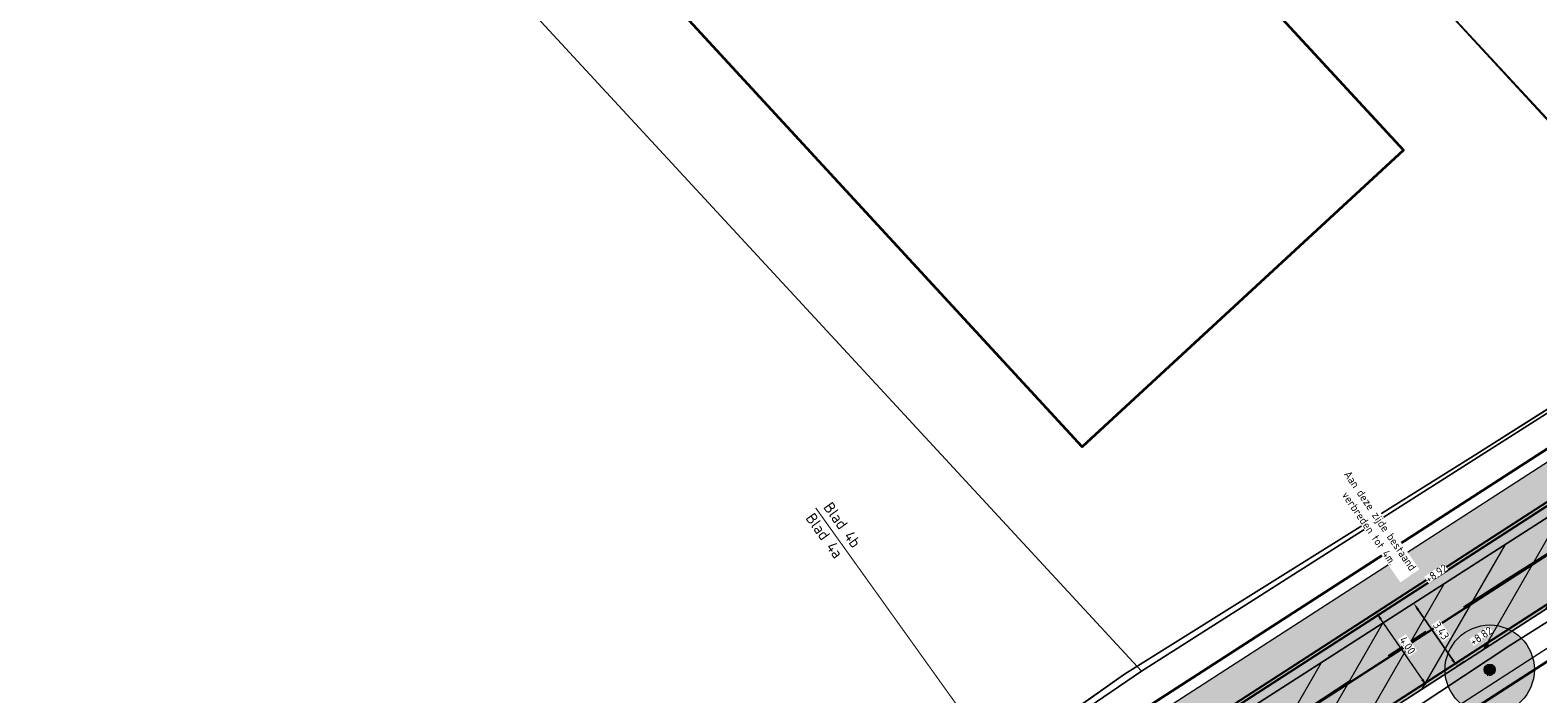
# Model space of a CAD drawing. Header units: metres. Extents: x 163543 to 168130, y 402678 to 405437.
# Tile 45 of 256: x 164223 to 164291, y 403339 to 403369. Entities that reach past the tile are written whole.
import ezdxf

# ---------------------------------------------------------------- set-up
doc = ezdxf.new("R2010")
doc.units = ezdxf.units.M
for name, pattern in [('X-CA190022.004-UO-ALM_Assen$0$AM-AS', [16, 10, -2, 2, -2]), ('X-CA190022.004-UO-DWM_Snelfietsroute$0$1-2', [3, 0, -2, 1]), ('X-CA190022.004-UO-TXT_Tekst 1op200$0$AL-TEKENBLADGRENS', [11.5, 2.5, -1.5, 1, -1.5, 1, -1.5, 2.5])]:
    doc.linetypes.add(name, pattern=pattern)
doc.layers.get('0').update_dxf_attribs({"lineweight": 25})
for name, color, linetype, lineweight in [('X-CA190022.004-UO-ALM_Assen$0$N-WE-AM-AS_WEG-G', 10, 'X-CA190022.004-UO-ALM_Assen$0$AM-AS', 25), ('X-CA190022.004-UO-ARC_Arcering$0$N-WE-VH-VERHARDINGS_DEKLAAGVERVANGING-A', 250, 'Continuous', 20), ('X-CA190022.004-UO-BGT_Ondergrond$0$GE_201_SHDHek_Lijn_GEM', 253, 'X-CA190022.004-UO-BGT_Ondergrond$0$Hekwerk', 9), ('X-CA190022.004-UO-BGT_Ondergrond$0$GE_251_SPRTrein_as_Lijn_GEM', 253, 'Continuous', 9), ('X-CA190022.004-UO-BGT_Ondergrond$0$GE_316_WGDFietspad_Vlak_GEM', 253, 'Continuous', 9), ('X-CA190022.004-UO-BGT_Ondergrond$0$GE_367_OWGBerm_groenvoorziening_grasenk_GEM', 253, 'Continuous', 9), ('X-CA190022.004-UO-BGT_Ondergrond$0$GE_401_OTDErf_Vlak_GEM', 253, 'Continuous', 9), ('X-CA190022.004-UO-BGT_Ondergrond$0$GE_601_PNDgrondvlakpand_Vlak_MV_GEM', 34, 'Continuous', 35), ('X-CA190022.004-UO-DWM_Snelfietsroute$0$B-WE-VH-KANTVERHARDING-G', 214, 'Continuous', 18), ('X-CA190022.004-UO-DWM_Snelfietsroute$0$N-WE-GW-BERM-G', 90, 'Continuous', 18), ('X-CA190022.004-UO-DWM_Snelfietsroute$0$N-WE-VH-KANTVERHARDING-G', 210, 'Continuous', 25), ('X-CA190022.004-UO-DWM_Snelfietsroute$0$N-WE-VW-MARKERING_LANGS_STREEP_12-G', 7, 'X-CA190022.004-UO-DWM_Snelfietsroute$0$1-2', 35), ('X-CA190022.004-UO-DWM_Snelfietsroute$0$N-WE-VW-MARKERING_LANGS_STREEP_DOORGETROKKEN_010-G', 7, 'Continuous', 0), ('X-CA190022.004-UO-GZM_Werkgrens_v0.2$0$N-WE-KG-GRENS_SYSTEEMGRENS-G', 7, 'X-CA190022.004-UO-GZM_Werkgrens_v0.2$0$KG-OG', 35), ('X-CA190022.004-UO-KAD_Percelen$0$B-WE-KG-GRENS_PERCEEL-GV', 150, 'Continuous', 9), ('X-CA190022.004-UO-TXT_Hoogtes$0$X-XX-AL-T25', 7, 'Continuous', 25), ('X-CA190022.004-UO-TXT_Tekst 1op200$0$BLADEN', 7, 'Continuous', 25), ('X-CA190022.004-UO-TXT_Tekst 1op200$0$X-XX-AL-AANKLEDING-M', 7, 'Continuous', 18), ('X-CA190022.004-UO-TXT_Tekst 1op200$0$X-XX-AL-TEKENBLADGRENS-G', 7, 'X-CA190022.004-UO-TXT_Tekst 1op200$0$AL-TEKENBLADGRENS', 35)]:
    doc.layers.add(name, color=color, linetype=linetype, lineweight=lineweight)
doc.layers.add('X-CA190022.004-UO-ARC_Arcering$0$N-GV-GR-GRAS-A-200 GRASMENGSEL 01 KRUIDENMENGSEL', color=44, linetype='Continuous', lineweight=18, transparency=0.5)
doc.layers.add('X-CA190022.004-UO-ARC_Arcering$0$N-WE-VH-VERHARDING_ASFALT_ROOD-A', color=232, linetype='Continuous', lineweight=0, transparency=0.5)
for name, color, linetype in [('X-CA190022.004-UO-DWM_Beplanting$0$B-WE-GR-BOOM-S AFKOMSTIG UIT BOMENBESTAND GEMEENTE', 252, 'Continuous'), ('X-CA190022.004-UO-DWM_Beplanting$0$N-GV-GR-GRAS-A-200', 7, 'Continuous'), ('X-CA190022.004-UO-TXT_Hoogtes$0$C3D-SURFACE_TINSURFACE_LABELING-BESTAAND', 252, 'Continuous')]:
    doc.layers.add(name, color=color, linetype=linetype)
doc.layers.add('X-CA190022.004-UO-TXT_Hoogtes$0$C3D-ASSEMBLY_MARKER', color=7, linetype='Continuous', lineweight=35, plot=False)
doc.styles.add('NLCS-ISO', font='NLCS-ISO.ttf')
doc.styles.add('X-CA190022.004-UO-TXT_Tekst 1op200$0$NLCS-ISO-M200-T18', font='NLCS-ISO.ttf', dxfattribs={"height": 0.36})
doc.styles.add('X-CA190022.004-UO-TXT_Tekst 1op200$0$NLCS-ISO-M200-T25', font='NLCS-ISO.ttf', dxfattribs={"height": 0.5})
doc.linetypes.add('X-CA190022.004-UO-BGT_Ondergrond$0$Hekwerk', pattern='A,5,-1.5,[2,dgnlstyle-Veghel.shx,S=0.007937,R=0,X=0,Y=0],-1.5', length=8)
doc.linetypes.add('X-CA190022.004-UO-GZM_Werkgrens_v0.2$0$KG-OG', pattern='A,5.5,-1.5,[2,NLCS.SHX,S=0.5,R=0,X=0,Y=0],-1.5', length=8.5)
doc.dimstyles.new('X-CA190022.004-UO-TXT_Tekst 1op200$0$NLCS-M200-T18-PIJL_L2_H1', dxfattribs={"dimscale": 0.2, "dimtxt": 2.5, "dimasz": 1.8, "dimexe": 2, "dimexo": 2, "dimgap": 0.7, "dimtad": 1, "dimzin": 0, "dimdsep": 46, "dimtxsty": 'X-CA190022.004-UO-TXT_Tekst 1op200$0$NLCS-ISO-M200-T18', "dimcen": 0, "dimdle": 2, "dimclrd": 256, "dimclre": 256, "dimclrt": 10, "dimadec": 1, "dimazin": 0, "dimtfac": 1, "dimtdec": 3, "dimtofl": 0, "dimtmove": 0, "dimatfit": 3, "dimfxl": 2, "dimfxlon": 1, "dimtfillclr": 256, "dimtolj": 1, "dimtzin": 0, "dimlwd": -1, "dimlwe": -1, "dimarcsym": 0})

# ---------------------------------------------------------------- blocks, each defined once
blk = doc.blocks.new('X-CA190022.004-UO-DWM_Beplanting$0$SGR-BOOM_01-SO')
at = {"linetype": 'ByBlock', "lineweight": 18}
h = blk.add_hatch(color=0, dxfattribs=at)
h.dxf.hatch_style = 1
edge = h.paths.add_edge_path()
edge.add_arc((0, 0), 0.25, 0, 360)
at = {"color": 0, "linetype": 'ByBlock', "lineweight": 18}
for radius in [2, 0.25]:
    blk.add_circle((0, 0), radius, dxfattribs=at)
blk = doc.blocks.new('X-CA190022.004-UO-DWM_Beplanting$0$IMGEOBoom')
at = {"transparency": 33554457}
h = blk.add_hatch(color=256, dxfattribs=at)
h.dxf.hatch_style = 1
edge = h.paths.add_edge_path()
edge.add_arc((0, 0), 100, 0, 360)
edge = h.paths.add_edge_path(flags=17)
edge.add_arc((0, 0), 12.5, 0, 360)
h = blk.add_hatch()
h.set_pattern_fill('ANGLE', color=256)
h.set_pattern_definition([(0, (0, 0), (0, 6.985), [5.08, -1.905]), (90, (0, 0), (-6.985, 4e-16), [5.08, -1.905])])
edge = h.paths.add_edge_path(flags=17)
edge.add_arc((0, 0), 12.5, 0, 360)
at = {"layer": 'X-CA190022.004-UO-DWM_Beplanting$0$N-GV-GR-GRAS-A-200'}
h = blk.add_hatch(color=256, dxfattribs=at)
h.dxf.hatch_style = 1
edge = h.paths.add_edge_path(flags=17)
edge.add_arc((0, 0), 12.5, 0, 360)
at = {"xscale": 50, "yscale": 50, "zscale": 50}
blk.add_blockref('X-CA190022.004-UO-DWM_Beplanting$0$SGR-BOOM_01-SO', (0, 0), dxfattribs=at)
blk = doc.blocks.new('*U162')
at = {"layer": 'X-CA190022.004-UO-TXT_Hoogtes$0$C3D-ASSEMBLY_MARKER', "color": 7, "linetype": 'Continuous', "lineweight": 40}
for p, q in [((164288.513, 403341.207, 8.819), (164288.713, 403341.207, 8.819)), ((164288.613, 403341.107, 8.819), (164288.613, 403341.307, 8.819))]:
    blk.add_line(p, q, dxfattribs=at)
at = {"layer": 'X-CA190022.004-UO-TXT_Hoogtes$0$X-XX-AL-T25', "color": 7, "linetype": 'Continuous', "lineweight": 25, "insert": (164288.382, 403341.616, 8.819), "char_height": 0.36, "width": 1.05444, "attachment_point": 5, "rotation": 34.07614, "style": 'NLCS-ISO', "bg_fill": 3, "box_fill_scale": 1, "bg_fill_color": 256, "bg_fill_true_color": 13158600, "bg_fill_transparency": 0}
blk.add_mtext('{\\fNLCS-ISO|b0|i0|c0|p10;+8.82}', dxfattribs=at)
blk = doc.blocks.new('*U163')
at = {"layer": 'X-CA190022.004-UO-TXT_Hoogtes$0$C3D-ASSEMBLY_MARKER', "color": 7, "linetype": 'Continuous', "lineweight": 40}
for p, q in [((164286.271, 403344.413, 8.917), (164286.471, 403344.413, 8.917)), ((164286.371, 403344.313, 8.917), (164286.371, 403344.513, 8.917))]:
    blk.add_line(p, q, dxfattribs=at)
at = {"layer": 'X-CA190022.004-UO-TXT_Hoogtes$0$X-XX-AL-T25', "color": 7, "linetype": 'Continuous', "lineweight": 25, "insert": (164286.371, 403344.413, 8.917), "char_height": 0.36, "width": 1.05444, "attachment_point": 5, "rotation": 34.0758, "style": 'NLCS-ISO', "bg_fill": 3, "box_fill_scale": 1, "bg_fill_color": 256, "bg_fill_true_color": 13158600, "bg_fill_transparency": 0}
blk.add_mtext('{\\fNLCS-ISO|b0|i0|c0|p10;+8.92}', dxfattribs=at)
blk = doc.blocks.new('*D1168')
at = {"layer": 'X-CA190022.004-UO-TXT_Tekst 1op200$0$X-XX-AL-AANKLEDING-M', "transparency": 16777216}
for p, q in [((164285.356, 403343.087), (164285.686, 403343.314)), ((164285.56, 403342.791), (164287.093, 403340.558)), ((164287.297, 403340.261), (164287.626, 403340.487))]:
    blk.add_line(p, q, dxfattribs=at)
for points in [[(164285.609, 403342.825), (164285.51, 403342.757), (164285.356, 403343.087)], [(164287.142, 403340.592), (164287.043, 403340.524), (164287.297, 403340.261)]]:
    blk.add_solid(points, dxfattribs=at)
at = {"layer": 'X-CA190022.004-UO-TXT_Tekst 1op200$0$X-XX-AL-AANKLEDING-M', "transparency": 16777216, "insert": (164283.608, 403346.61), "char_height": 0.36, "attachment_point": 5, "rotation": 304.47445, "style": 'X-CA190022.004-UO-TXT_Tekst 1op200$0$NLCS-ISO-M200-T18', "bg_fill": 3, "box_fill_scale": 1.1, "bg_fill_color": 256, "bg_fill_true_color": 13158600, "bg_fill_transparency": 0}
blk.add_mtext('\\A1;Aan deze zijde bestaand \\Pverbreden tot 4m.', dxfattribs=at)
blk = doc.blocks.new('*D1169')
at = {"layer": 'X-CA190022.004-UO-TXT_Tekst 1op200$0$X-XX-AL-AANKLEDING-M', "transparency": 16777216}
for p, q in [((164283.684, 403342.668), (164283.355, 403342.442)), ((164285.746, 403339.666), (164283.888, 403342.371)), ((164285.95, 403339.37), (164285.62, 403339.143))]:
    blk.add_line(p, q, dxfattribs=at)
for points in [[(164283.938, 403342.405), (164283.839, 403342.337), (164283.684, 403342.668)], [(164285.796, 403339.7), (164285.697, 403339.633), (164285.95, 403339.37)]]:
    blk.add_solid(points, dxfattribs=at)
at = {"layer": 'X-CA190022.004-UO-TXT_Tekst 1op200$0$X-XX-AL-AANKLEDING-M', "transparency": 16777216, "insert": (164285.081, 403341.2), "char_height": 0.36, "attachment_point": 5, "rotation": 304.48786, "style": 'X-CA190022.004-UO-TXT_Tekst 1op200$0$NLCS-ISO-M200-T18', "bg_fill": 3, "box_fill_scale": 1.1, "bg_fill_color": 256, "bg_fill_true_color": 13158600, "bg_fill_transparency": 0}
blk.add_mtext('\\A1;4.00', dxfattribs=at)
blk = doc.blocks.new('*D1194')
at = {"layer": 'X-CA190022.004-UO-TXT_Tekst 1op200$0$X-XX-AL-AANKLEDING-M', "transparency": 16777216}
for p, q in [((164285.356, 403343.087), (164285.686, 403343.314)), ((164287.093, 403340.558), (164285.56, 403342.791)), ((164287.297, 403340.261), (164287.626, 403340.487))]:
    blk.add_line(p, q, dxfattribs=at)
for points in [[(164285.609, 403342.825), (164285.51, 403342.757), (164285.356, 403343.087)], [(164287.142, 403340.592), (164287.043, 403340.524), (164287.297, 403340.261)]]:
    blk.add_solid(points, dxfattribs=at)
at = {"layer": 'X-CA190022.004-UO-TXT_Tekst 1op200$0$X-XX-AL-AANKLEDING-M', "transparency": 16777216, "insert": (164286.59, 403341.855), "char_height": 0.36, "attachment_point": 5, "rotation": 304.47445, "style": 'X-CA190022.004-UO-TXT_Tekst 1op200$0$NLCS-ISO-M200-T18', "bg_fill": 3, "box_fill_scale": 1.1, "bg_fill_color": 256, "bg_fill_true_color": 13158600, "bg_fill_transparency": 0}
blk.add_mtext('\\A1;3.43', dxfattribs=at)

msp = doc.modelspace()

# ---------------------------------------------------------------- hatches: boundary and pattern name
at = {"layer": 'X-CA190022.004-UO-ARC_Arcering$0$N-GV-GR-GRAS-A-200 GRASMENGSEL 01 KRUIDENMENGSEL'}
h = msp.add_hatch(dxfattribs=at)
h.set_pattern_fill('AGR-GRAS_02-SO', color=256, scale=0.1, pattern_type=2)
h.set_pattern_definition([(0, (0, 0), (1, 1), [0.25, -0.75]), (0, (0.55, 0.6), (1, 1), [0.25, -0.75]), (90, (0.1, 0.35), (-1, 1), [0.25, -0.75]), (90, (0.5, 0.7), (-1, 1), [0.25, -0.75]), (45, (0.2, 0.7), (0, 1), [0.25, -1.164213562]), (135, (0.55, 0), (-1, 0), [0.25, -1.164213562]), (26.5650512, (0.25, 0.3), (1, 4e-10), [0.25, -1.986067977]), (26.5650512, (0.7, 0.8), (1, 4e-10), [0.25, -1.986067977]), (63.43494882, (0.7, 0), (5e-11, 1), [0.25, -1.986067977]), (63.43494882, (0.25, 0.45), (5e-11, 1), [0.25, -1.986067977]), (63.43494882, (0.6, 0.2), (5e-11, 1), [0.25, -1.986067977]), (116.5650512, (0, 0.55), (-4e-10, 1), [0.25, -1.986067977]), (153.43494882, (0.2, 0.15), (-1, 5e-11), [0.25, -1.986067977])])
edge = h.paths.add_edge_path()
edge.add_line((164426.617, 403420.12), (164425.948, 403421.459))
edge.add_line((164425.948, 403421.459), (164396.651, 403407.199))
edge.add_line((164396.651, 403407.199), (164370.322, 403394.225))
edge.add_line((164370.322, 403394.225), (164348.121, 403382.407))
edge.add_line((164348.121, 403382.407), (164330.425, 403372.846))
edge.add_line((164330.425, 403372.846), (164319.162, 403366.391))
edge.add_line((164319.162, 403366.391), (164296.168, 403352.517))
edge.add_line((164296.168, 403352.517), (164273.361, 403337.807))
edge.add_line((164273.361, 403337.807), (164265.474, 403332.533))
edge.add_line((164265.474, 403332.533), (164256.88, 403326.629))
edge.add_line((164256.88, 403326.629), (164249.633, 403321.48))
edge.add_line((164249.633, 403321.48), (164244.343, 403317.721))
edge.add_line((164244.343, 403317.721), (164240.156, 403314.657))
edge.add_line((164240.156, 403314.657), (164232.707, 403309.203))
edge.add_line((164232.707, 403309.203), (164214.782, 403295.659))
edge.add_line((164214.782, 403295.659), (164201.6, 403285.197))
edge.add_arc((164265.938, 403204.125), 103.5, 128.43539, 130.6698)
edge.add_line((164198.488, 403282.627), (164199.761, 403281.076))
edge.add_line((164199.761, 403281.076), (164205.032, 403285.787))
edge.add_arc((164271.675, 403211.231), 100, 128.43539, 131.79221, ccw=False)
edge.add_line((164209.512, 403289.561), (164215.701, 403294.473))
edge.add_line((164215.701, 403294.473), (164233.603, 403308))
edge.add_line((164233.603, 403308), (164241.042, 403313.446))
edge.add_line((164241.042, 403313.446), (164245.22, 403316.504))
edge.add_line((164245.22, 403316.504), (164250.502, 403320.258))
edge.add_line((164250.502, 403320.258), (164257.739, 403325.399))
edge.add_line((164257.739, 403325.399), (164266.316, 403331.291))
edge.add_line((164266.316, 403331.291), (164274.184, 403336.553))
edge.add_line((164274.184, 403336.553), (164296.962, 403351.244))
edge.add_line((164296.962, 403351.244), (164319.922, 403365.098))
edge.add_line((164319.922, 403365.098), (164331.155, 403371.535))
edge.add_line((164331.155, 403371.535), (164348.829, 403381.085))
edge.add_line((164348.829, 403381.085), (164371.006, 403392.89))
edge.add_line((164371.006, 403392.89), (164397.311, 403405.852))
edge.add_line((164397.311, 403405.852), (164426.617, 403420.12))
at = {"layer": 'X-CA190022.004-UO-ARC_Arcering$0$N-WE-VH-VERHARDING_ASFALT_ROOD-A'}
h = msp.add_hatch(color=256, dxfattribs=at)
h.dxf.hatch_style = 1
edge = h.paths.add_edge_path()
edge.add_line((164205.032, 403285.787), (164199.761, 403281.076))
edge.add_line((164199.761, 403281.076), (164215.89, 403293.75))
edge.add_line((164215.89, 403293.75), (164233.83, 403307.49))
edge.add_line((164233.83, 403307.49), (164241.48, 403312.985))
edge.add_line((164241.48, 403312.985), (164250.861, 403319.723))
edge.add_line((164250.861, 403319.723), (164258.18, 403324.98))
edge.add_line((164258.18, 403324.98), (164274.64, 403336.2))
edge.add_line((164274.64, 403336.2), (164297.05, 403350.58))
edge.add_line((164297.05, 403350.58), (164320.04, 403364.53))
edge.add_line((164320.04, 403364.53), (164331.41, 403371.01))
edge.add_line((164331.41, 403371.01), (164357.53, 403385.53))
edge.add_line((164357.53, 403385.53), (164366.62, 403390.14))
edge.add_line((164366.62, 403390.14), (164389.014, 403401.122))
edge.add_line((164389.014, 403401.122), (164392.63, 403402.895))
edge.add_line((164392.63, 403402.895), (164397.33, 403405.2))
edge.add_line((164397.33, 403405.2), (164426.876, 403419.598))
edge.add_line((164426.876, 403419.598), (164426.617, 403420.12))
edge.add_line((164426.617, 403420.12), (164397.311, 403405.852))
edge.add_line((164397.311, 403405.852), (164371.006, 403392.89))
edge.add_line((164371.006, 403392.89), (164348.829, 403381.085))
edge.add_line((164348.829, 403381.085), (164331.155, 403371.535))
edge.add_line((164331.155, 403371.535), (164319.922, 403365.098))
edge.add_line((164319.922, 403365.098), (164296.962, 403351.244))
edge.add_line((164296.962, 403351.244), (164274.184, 403336.553))
edge.add_line((164274.184, 403336.553), (164266.316, 403331.291))
edge.add_line((164266.316, 403331.291), (164257.739, 403325.399))
edge.add_line((164257.739, 403325.399), (164250.502, 403320.258))
edge.add_line((164250.502, 403320.258), (164245.22, 403316.504))
edge.add_line((164245.22, 403316.504), (164241.042, 403313.446))
edge.add_line((164241.042, 403313.446), (164233.603, 403308))
edge.add_line((164233.603, 403308), (164215.701, 403294.473))
edge.add_line((164215.701, 403294.473), (164209.512, 403289.561))
edge.add_arc((164271.675, 403211.231), 100, 128.43539, 131.79221)
h = msp.add_hatch(color=256, dxfattribs=at)
h.dxf.hatch_style = 1
edge = h.paths.add_edge_path()
edge.add_line((164260.03, 403322.12), (164268.56, 403327.98))
edge.add_line((164268.56, 403327.98), (164276.38, 403333.21))
edge.add_line((164276.38, 403333.21), (164299.08, 403347.85))
edge.add_line((164299.08, 403347.85), (164321.95, 403361.65))
edge.add_line((164321.95, 403361.65), (164333.1, 403368.04))
edge.add_line((164333.1, 403368.04), (164350.72, 403377.56))
edge.add_line((164350.72, 403377.56), (164372.83, 403389.33))
edge.add_line((164372.83, 403389.33), (164399.07, 403402.26))
edge.add_line((164399.07, 403402.26), (164428.406, 403416.543))
edge.add_line((164428.406, 403416.543), (164426.876, 403419.598))
edge.add_line((164426.876, 403419.598), (164397.33, 403405.2))
edge.add_line((164397.33, 403405.2), (164392.63, 403402.895))
edge.add_line((164392.63, 403402.895), (164389.014, 403401.122))
edge.add_line((164389.014, 403401.122), (164366.62, 403390.14))
edge.add_line((164366.62, 403390.14), (164357.53, 403385.53))
edge.add_line((164357.53, 403385.53), (164331.41, 403371.01))
edge.add_line((164331.41, 403371.01), (164320.04, 403364.53))
edge.add_line((164320.04, 403364.53), (164297.05, 403350.58))
edge.add_line((164297.05, 403350.58), (164274.64, 403336.2))
edge.add_line((164274.64, 403336.2), (164258.18, 403324.98))
edge.add_line((164258.18, 403324.98), (164250.861, 403319.723))
edge.add_line((164250.861, 403319.723), (164241.48, 403312.985))
edge.add_line((164241.48, 403312.985), (164233.83, 403307.49))
edge.add_line((164233.83, 403307.49), (164215.89, 403293.75))
edge.add_line((164215.89, 403293.75), (164199.772, 403281.084))
edge.add_line((164199.772, 403281.084), (164199.761, 403281.075))
edge.add_line((164199.761, 403281.075), (164201.964, 403278.372))
edge.add_arc((164265.803, 403204.017), 98, 128.43539, 130.64892, ccw=False)
edge.add_line((164204.884, 403280.782), (164218.15, 403291.31))
edge.add_line((164218.15, 403291.31), (164235.99, 403304.79))
edge.add_line((164235.99, 403304.79), (164243.405, 403310.219))
edge.add_line((164243.405, 403310.219), (164247.56, 403313.26))
edge.add_line((164247.56, 403313.26), (164252.819, 403316.997))
edge.add_line((164252.819, 403316.997), (164260.03, 403322.12))
at = {"layer": 'X-CA190022.004-UO-ARC_Arcering$0$N-WE-VH-VERHARDINGS_DEKLAAGVERVANGING-A'}
h = msp.add_hatch(dxfattribs=at)
h.set_pattern_fill('AVH-ASFALT_B', color=256, angle=15, pattern_type=2)
h.set_pattern_definition([(60, (0, 0), (-1.2990381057, 0.75), [])])
h.paths.add_polyline_path([(164260.03, 403322.12), (164268.56, 403327.98), (164276.38, 403333.21), (164299.08, 403347.85), (164321.95, 403361.65), (164333.1, 403368.04), (164350.72, 403377.56), (164372.83, 403389.33), (164399.07, 403402.26), (164428.392, 403416.535), (164426.876, 403419.598), (164397.33, 403405.2), (164392.63, 403402.895), (164389.014, 403401.122), (164366.62, 403390.14), (164357.53, 403385.53), (164331.41, 403371.01), (164320.04, 403364.53), (164297.05, 403350.58), (164274.64, 403336.2), (164258.18, 403324.98), (164250.861, 403319.723), (164241.48, 403312.985), (164233.83, 403307.49), (164215.89, 403293.75), (164199.772, 403281.084), (164199.761, 403281.075), (164201.916, 403278.427), (164218.15, 403291.31), (164235.99, 403304.79), (164243.405, 403310.219), (164247.56, 403313.26), (164252.819, 403316.997)])

# ---------------------------------------------------------------- linework, layer by layer
at = {"layer": 'X-CA190022.004-UO-BGT_Ondergrond$0$GE_201_SHDHek_Lijn_GEM'}
for p, q in [((164298.889, 403356.556), (164278.484, 403378.666)), ((164288.143, 403349.736), (164298.889, 403356.556)), ((164272.398, 403339.903), (164288.143, 403349.736)), ((164245.67, 403321.126), (164272.398, 403339.903))]:
    msp.add_line(p, q, dxfattribs=at)
at = {"layer": 'X-CA190022.004-UO-BGT_Ondergrond$0$GE_251_SPRTrein_as_Lijn_GEM'}
msp.add_arc((164862.782, 402437.699), 1065.514, 121.102661, 122.794191, dxfattribs=at)
at = {"layer": 'X-CA190022.004-UO-BGT_Ondergrond$0$GE_251_SPRTrein_as_Lijn_GEM', "extrusion": (0, 0, -1)}
msp.add_arc((-164862.024, 402438.906), 1062.589, 57.205161, 58.898924, dxfattribs=at)
at = {"layer": 'X-CA190022.004-UO-BGT_Ondergrond$0$GE_316_WGDFietspad_Vlak_GEM', "flags": 128}
msp.add_lwpolyline([(164333.1, 403368.04), (164321.95, 403361.65), (164299.08, 403347.85), (164276.38, 403333.21), (164268.56, 403327.98), (164260.03, 403322.12), (164252.819, 403316.997), (164250.861, 403319.723), (164258.18, 403324.98), (164274.64, 403336.2), (164297.05, 403350.58), (164320.04, 403364.53), (164331.41, 403371.01)], dxfattribs=at)
at = {"layer": 'X-CA190022.004-UO-BGT_Ondergrond$0$GE_367_OWGBerm_groenvoorziening_grasenk_GEM', "flags": 128}
for points in [[(164158.219, 403255.139), (164171.084, 403263.999), (164179.494, 403270.177), (164194.84, 403282.196), (164211.087, 403295.268), (164231.111, 403310.634), (164235.52, 403313.512), (164245.67, 403321.126), (164272.398, 403339.903), (164288.143, 403349.736), (164298.889, 403356.556), (164334.793, 403377.305), (164364.293, 403392.58), (164387.358, 403404.682), (164390.724, 403406.448), (164393.105, 403407.697), (164407.616, 403414.349), (164425.803, 403423.104), (164434.433, 403427.217), (164453.635, 403436.286), (164460.737, 403439.749), (164463.143, 403440.873), (164465.039, 403441.76)], [(164136.762, 403226.328), (164137.681, 403227.058), (164154.717, 403240.595), (164179.581, 403260.655), (164183.17, 403263.55), (164218.15, 403291.31), (164235.99, 403304.79), (164243.405, 403310.219), (164247.56, 403313.26), (164252.819, 403316.997), (164260.03, 403322.12), (164268.56, 403327.98), (164276.38, 403333.21), (164299.08, 403347.85), (164321.95, 403361.65), (164333.1, 403368.04), (164350.72, 403377.56), (164372.83, 403389.33), (164399.07, 403402.26), (164446.97, 403425.58), (164458.26, 403430.62), (164461.749, 403432.244), (164473.316, 403437.484)], [(164389.014, 403401.122), (164366.62, 403390.14), (164357.53, 403385.53), (164331.41, 403371.01), (164320.04, 403364.53), (164297.05, 403350.58), (164274.64, 403336.2), (164258.18, 403324.98), (164250.861, 403319.723), (164241.48, 403312.985), (164233.83, 403307.49), (164215.89, 403293.75), (164180.78, 403266.16), (164177.34, 403263.403), (164135.461, 403229.835)]]:
    msp.add_lwpolyline(points, dxfattribs=at)
at = {"layer": 'X-CA190022.004-UO-BGT_Ondergrond$0$GE_401_OTDErf_Vlak_GEM', "flags": 128}
for points in [[(164334.793, 403377.305), (164298.889, 403356.556), (164278.484, 403378.666), (164256.764, 403402.439), (164244.941, 403415.139), (164234.797, 403425.741), (164264.875, 403453.404), (164268.419, 403456.527), (164286.725, 403473.698), (164291.383, 403477.618), (164295.701, 403482.042), (164298.016, 403484.078), (164307.024, 403492.153), (164307.75, 403493.209), (164315.215, 403500.186), (164318.159, 403502.685), (164326.85, 403510.791)], [(164234.797, 403425.741), (164244.941, 403415.139), (164256.764, 403402.439), (164278.484, 403378.666), (164298.889, 403356.556), (164288.143, 403349.736), (164272.398, 403339.903), (164245.67, 403321.126), (164235.52, 403313.512), (164231.111, 403310.634), (164211.087, 403295.268), (164194.84, 403282.196), (164179.494, 403270.177), (164171.084, 403263.999), (164158.219, 403255.139)], [(164232.991, 403390.759), (164229.571, 403394.407), (164229.897, 403394.712), (164224.293, 403400.893), (164233.112, 403408.986), (164238.72, 403402.863), (164243.966, 403407.679), (164247.347, 403403.995), (164284.898, 403363.374), (164270.508, 403350.09), (164232.991, 403390.759)]]:
    msp.add_lwpolyline(points, dxfattribs=at)
at = {"layer": 'X-CA190022.004-UO-BGT_Ondergrond$0$GE_601_PNDgrondvlakpand_Vlak_MV_GEM', "flags": 128}
msp.add_lwpolyline([(164247.347, 403403.995), (164284.898, 403363.374), (164270.508, 403350.09), (164232.991, 403390.759), (164229.571, 403394.407), (164229.897, 403394.712), (164224.293, 403400.893), (164233.112, 403408.986), (164238.72, 403402.863), (164243.966, 403407.679), (164247.347, 403403.995)], dxfattribs=at)
at = {"layer": 'X-CA190022.004-UO-DWM_Snelfietsroute$0$B-WE-VH-KANTVERHARDING-G', "flags": 128}
msp.add_lwpolyline([(164426.876, 403419.598), (164397.33, 403405.2), (164392.63, 403402.895), (164389.014, 403401.122), (164366.62, 403390.14), (164357.53, 403385.53), (164331.41, 403371.01), (164320.04, 403364.53), (164297.05, 403350.58), (164274.64, 403336.2), (164258.18, 403324.98), (164250.861, 403319.723), (164241.48, 403312.985), (164233.83, 403307.49), (164215.89, 403293.75), (164199.761, 403281.076)], dxfattribs=at)
msp.add_lwpolyline([(164201.986, 403278.39, -0.009585), (164204.884, 403280.782), (164218.15, 403291.31), (164235.99, 403304.79), (164243.405, 403310.219), (164247.56, 403313.26), (164252.819, 403316.997), (164260.03, 403322.12), (164268.56, 403327.98), (164276.38, 403333.21), (164299.08, 403347.85), (164321.95, 403361.65), (164333.1, 403368.04), (164350.72, 403377.56), (164372.83, 403389.33), (164399.07, 403402.26), (164428.407, 403416.543)], format="xyb", dxfattribs=at)
at = {"layer": 'X-CA190022.004-UO-DWM_Snelfietsroute$0$N-WE-GW-BERM-G', "flags": 128}
for points in [[(164198.488, 403282.627, -0.00975), (164201.6, 403285.197), (164214.782, 403295.659), (164232.707, 403309.203), (164240.156, 403314.657), (164244.343, 403317.721), (164249.633, 403321.48), (164256.88, 403326.629), (164265.474, 403332.533), (164273.361, 403337.807), (164296.168, 403352.517), (164319.162, 403366.391), (164330.425, 403372.846), (164348.121, 403382.407), (164370.322, 403394.225), (164396.651, 403407.199), (164426.052, 403421.511)], [(164202.941, 403277.234, -0.009659), (164205.816, 403279.607), (164219.068, 403290.124), (164236.885, 403303.586), (164244.291, 403309.009), (164248.437, 403312.043), (164253.688, 403315.774), (164260.889, 403320.89), (164269.402, 403326.738), (164277.203, 403331.956), (164299.874, 403346.577), (164322.71, 403360.357), (164333.83, 403366.729), (164351.429, 403376.238), (164373.514, 403387.995), (164399.73, 403400.913), (164429.166, 403415.242)]]:
    msp.add_lwpolyline(points, format="xyb", dxfattribs=at)
at = {"layer": 'X-CA190022.004-UO-DWM_Snelfietsroute$0$N-WE-VH-KANTVERHARDING-G', "flags": 128}
msp.add_lwpolyline([(164199.761, 403281.076), (164205.032, 403285.787, -0.014648), (164209.512, 403289.561), (164215.701, 403294.473), (164233.603, 403308), (164241.042, 403313.446), (164245.22, 403316.504), (164250.502, 403320.258), (164257.739, 403325.399), (164266.316, 403331.291), (164274.184, 403336.553), (164296.962, 403351.244), (164319.922, 403365.098), (164331.155, 403371.535), (164348.829, 403381.085), (164371.006, 403392.89), (164397.311, 403405.852), (164426.621, 403420.122)], format="xyb", dxfattribs=at)
at = {"layer": 'X-CA190022.004-UO-DWM_Snelfietsroute$0$N-WE-VW-MARKERING_LANGS_STREEP_12-G', "linetype": 'X-CA190022.004-UO-DWM_Snelfietsroute$0$1-2', "const_width": 0.1, "flags": 128}
msp.add_lwpolyline([(164200.717, 403279.928, -0.009921), (164203.775, 403282.456), (164216.925, 403292.891), (164234.796, 403306.395), (164242.223, 403311.833), (164246.39, 403314.882), (164251.661, 403318.627), (164258.885, 403323.76), (164267.438, 403329.636), (164275.282, 403334.882), (164298.021, 403349.547), (164320.936, 403363.374), (164332.127, 403369.788), (164349.775, 403379.323), (164371.918, 403391.11), (164398.19, 403404.056), (164413.441, 403411.481)], format="xyb", dxfattribs=at)
at = {"layer": 'X-CA190022.004-UO-DWM_Snelfietsroute$0$N-WE-VW-MARKERING_LANGS_STREEP_DOORGETROKKEN_010-G', "const_width": 0.1, "flags": 128}
msp.add_lwpolyline([(164199.861, 403280.964), (164205.129, 403285.672, -0.014648), (164209.609, 403289.447), (164215.793, 403294.354), (164233.692, 403307.879), (164241.131, 403313.325), (164245.308, 403316.383), (164250.589, 403320.135), (164257.825, 403325.276), (164266.4, 403331.167), (164274.266, 403336.428), (164297.042, 403351.117), (164319.998, 403364.969), (164331.227, 403371.404), (164348.9, 403380.953), (164371.074, 403392.757), (164397.376, 403405.718), (164426.786, 403420.033)], format="xyb", dxfattribs=at)
msp.add_lwpolyline([(164428.327, 403416.67), (164399.004, 403402.395), (164372.762, 403389.464), (164350.649, 403377.692), (164333.027, 403368.171), (164321.874, 403361.779), (164299.001, 403347.977), (164276.298, 403333.335), (164268.476, 403328.104), (164259.944, 403322.243), (164252.732, 403317.119), (164247.472, 403313.382), (164243.316, 403310.34), (164235.9, 403304.91), (164218.058, 403291.429), (164201.823, 403278.545)], dxfattribs=at)
at = {"layer": 'X-CA190022.004-UO-GZM_Werkgrens_v0.2$0$N-WE-KG-GRENS_SYSTEEMGRENS-G', "ltscale": 0.2, "flags": 128}
msp.add_lwpolyline([(164202.447, 403276.261, -0.007014), (164204.684, 403278.194), (164207.732, 403280.631), (164216.351, 403287.471), (164219.004, 403289.434), (164219.375, 403289.729), (164237.184, 403303.185), (164244.587, 403308.605), (164248.73, 403311.638), (164253.977, 403315.367), (164261.175, 403320.48), (164269.682, 403326.324), (164277.478, 403331.538), (164300.139, 403346.153), (164322.964, 403359.926), (164334.073, 403366.292), (164351.665, 403375.797), (164373.742, 403387.55), (164399.95, 403400.464), (164429.28, 403414.743), (164430.124, 403415.141), (164430.948, 403415.506), (164431.777, 403415.846), (164432.615, 403416.161), (164433.462, 403416.453), (164434.316, 403416.72), (164435.176, 403416.962), (164436.043, 403417.179), (164436.306, 403417.259, -0.099821), (164451.982, 403417.179, 0.131087), (164471.53, 403420.948), (164482.533, 403426.243), (164490.693, 403418.8), (164492.586, 403419.707), (164495.404, 403416.53, -0.0101), (164498.074, 403413.536), (164499.385, 403412.005), (164502.276, 403408.653), (164509.274, 403412.948), (164511.768, 403416.461), (164509.186, 403420.201, -0.175036), (164509.321, 403422.135, -0.180129), (164510.517, 403423.431), (164518.825, 403427.315), (164545.03, 403439.927), (164571.695, 403452.754), (164577.955, 403456.064), (164591.472, 403464.142), (164595.446, 403466.159), (164599.431, 403468.182), (164600.854, 403468.863), (164605.94, 403471.242), (164622.016, 403477.758), (164627.273, 403479.889), (164631.947, 403481.905), (164633.267, 403482.539, 0.084778), (164642.609, 403485.38), (164759.332, 403541.386), (164770.974, 403544.815), (164773.272, 403545.397), (164787.887, 403542.29), (164789.899, 403542.38), (164793.252, 403543.048), (164800.24, 403546.814), (164803.671, 403549.366), (164804.774, 403550.36), (164806.983, 403547.387), (164807.907, 403546.199), (164811.87, 403549.281), (164810.953, 403550.46), (164809.512, 403552.406), (164808.343, 403553.575), (164810.024, 403555.089), (164807.827, 403558.012), (164809.834, 403559.516, 0.087199), (164816.707, 403566.833, -0.136189), (164825.151, 403574.239), (164897.952, 403609.34), (164931.093, 403625.32), (165054.784, 403684.96), (165123.155, 403717.926), (165148.566, 403730.033), (165175.654, 403740.478), (165188.146, 403744.824), (165187.632, 403748.092), (165185.258, 403754.932), (165180.038, 403753.689, 0.027846), (165177.051, 403752.466), (165119.698, 403725.141), (165051.309, 403692.167), (164927.618, 403632.527), (164894.477, 403616.547), (164821.676, 403581.445, 0.136189), (164810.016, 403571.218, -0.087199), (164805.039, 403565.919), (164803.02, 403564.408), (164799.415, 403569.204), (164798.615, 403568.604), (164797.815, 403568.006), (164797.216, 403568.806), (164793.371, 403565.926), (164793.97, 403565.126), (164792.376, 403563.932), (164795.885, 403559.064, -0.201548), (164780.097, 403554.057, 0.075656), (164771.169, 403553.982, -0.009755), (164764.075, 403552.536), (164754.286, 403547.799), (164747.474, 403544.606), (164708.34, 403525.583), (164686.218, 403515.365), (164675.148, 403509.865), (164663.524, 403504.258), (164644.327, 403495.071), (164639.493, 403492.723), (164638.201, 403492.127, -0.201818), (164621.846, 403491.8, 0.209498), (164598.58, 403490.973), (164556.157, 403470.566), (164536.299, 403461.008), (164516.318, 403451.408), (164508.232, 403447.512), (164500.187, 403443.642), (164497.203, 403443.008), (164495.09, 403442.274, 0.130794), (164492.913, 403444.811), (164488.435, 403447.885), (164494.899, 403449.835), (164490.315, 403452.233), (164484.484, 403450.597, -0.076427), (164479.748, 403454.723), (164478.799, 403455.857), (164474.918, 403452.962), (164457.343, 403473.566), (164451.257, 403468.374), (164465.519, 403451.653, -0.484297), (164464.817, 403448.113), (164461.416, 403446.394), (164463.893, 403441.77), (164464.916, 403439.614), (164433.017, 403424.683, 0.05166), (164425.3, 403421.703), (164396.431, 403407.648), (164370.094, 403394.67), (164347.884, 403382.848), (164330.182, 403373.283), (164318.908, 403366.822), (164295.903, 403352.941), (164273.086, 403338.225), (164265.193, 403332.947), (164256.594, 403327.039), (164249.344, 403321.888), (164244.05, 403318.127), (164239.86, 403315.06), (164232.409, 403309.604), (164214.476, 403296.054), (164201.289, 403285.589, 0.012131), (164197.414, 403282.357)], format="xyb", close=True, dxfattribs=at)
at = {"layer": 'X-CA190022.004-UO-KAD_Percelen$0$B-WE-KG-GRENS_PERCEEL-GV', "flags": 128}
for points in [[(164334.483, 403377.392), (164333.442, 403378.516), (164324.83, 403387.806), (164282.37, 403433.616), (164264.282, 403453.13), (164234.727, 403425.796), (164273.326, 403384.211), (164282.069, 403374.792), (164299.052, 403356.496)], [(164282.069, 403374.792), (164273.326, 403384.211), (164234.727, 403425.796), (164212.653, 403405.463), (164234.809, 403381.503), (164243.593, 403372.003), (164245.885, 403369.524), (164273.154, 403340.046), (164299.052, 403356.496)]]:
    msp.add_lwpolyline(points, close=True, dxfattribs=at)
for points in [[(164158.502, 403255.366), (164165.88, 403260.323), (164165.964, 403260.38), (164173.354, 403265.538), (164178.172, 403269.146), (164211.161, 403295.172), (164213.433, 403296.956), (164231.526, 403310.793), (164233.7, 403312.125), (164245.795, 403321.035), (164255.91, 403328.301), (164273.154, 403340.046), (164245.885, 403369.524), (164243.593, 403372.003), (164234.809, 403381.503), (164212.653, 403405.463), (164190.554, 403385.054), (164182.753, 403377.839), (164171.143, 403367.101), (164168.8, 403364.933), (164156.877, 403364.062)], [(164334.483, 403377.392), (164299.052, 403356.496), (164273.154, 403340.046), (164255.91, 403328.301), (164245.795, 403321.035), (164233.7, 403312.125), (164231.526, 403310.793), (164213.433, 403296.956), (164211.161, 403295.172), (164178.172, 403269.146), (164173.354, 403265.538), (164165.964, 403260.38), (164165.88, 403260.323), (164158.502, 403255.366)], [(164147.742, 403231.928), (164165.26, 403248.169), (164166.021, 403248.875), (164198.991, 403276.105), (164221.441, 403293.245), (164238.284, 403305.867), (164272.653, 403329.946), (164289.711, 403341.221), (164304.887, 403350.779), (164320.335, 403360.055), (164334.113, 403367.893)], [(164334.113, 403367.893), (164320.335, 403360.055), (164304.887, 403350.779), (164289.711, 403341.221), (164272.653, 403329.946), (164238.284, 403305.867), (164221.441, 403293.245), (164198.991, 403276.105), (164166.021, 403248.875), (164165.26, 403248.169), (164167.018, 403246.185), (164157.431, 403237.686)]]:
    msp.add_lwpolyline(points, dxfattribs=at)
at = {"layer": 'X-CA190022.004-UO-TXT_Tekst 1op200$0$X-XX-AL-TEKENBLADGRENS-G', "const_width": 0.05, "flags": 128}
msp.add_lwpolyline([(164258.562, 403347.349), (164280.452, 403316.813)], dxfattribs=at)

# ---------------------------------------------------------------- block references
at = {"layer": 'X-CA190022.004-UO-DWM_Beplanting$0$B-WE-GR-BOOM-S AFKOMSTIG UIT BOMENBESTAND GEMEENTE', "xscale": 0.02, "yscale": 0.02, "zscale": 0.02}
msp.add_blockref('X-CA190022.004-UO-DWM_Beplanting$0$IMGEOBoom', (164288.765, 403340.11), dxfattribs=at)

# ---------------------------------------------------------------- texts
at = {"layer": 'X-CA190022.004-UO-TXT_Tekst 1op200$0$BLADEN', "char_height": 0.5, "attachment_point": 4, "rotation": 305.63552, "style": 'X-CA190022.004-UO-TXT_Tekst 1op200$0$NLCS-ISO-M200-T25'}
for s, width, insert in [('Blad 4b', 2.34944, (164259.081, 403347.524)), ('Blad 4a', 2.36936, (164258.285, 403347.037))]:
    msp.add_mtext_dynamic_manual_height_columns(s, width=width, gutter_width=8.75, heights=[0], dxfattribs=dict(at, insert=insert))

# ---------------------------------------------------------------- next in the draw order: block references
at = {"layer": 'X-CA190022.004-UO-TXT_Hoogtes$0$C3D-SURFACE_TINSURFACE_LABELING-BESTAAND', "color": 252, "linetype": 'Continuous', "lineweight": -3}
for name in ['*U163', '*U162']:
    msp.add_blockref(name, (0, 0), dxfattribs=at)

# ---------------------------------------------------------------- next in the draw order: linework, layer by layer
at = {"layer": 'X-CA190022.004-UO-ALM_Assen$0$N-WE-AM-AS_WEG-G', "linetype": 'X-CA190022.004-UO-ALM_Assen$0$AM-AS', "lineweight": 18, "flags": 128}
msp.add_lwpolyline([(163996.334, 403048.708), (164190.428, 403269.702, -0.042486), (164203.13, 403281.901, -0.059508), (164394.91, 403402.509, 0.004627), (164427.609, 403418.376, -0.157573), (164448.898, 403421.56, 0.154381), (164469.795, 403424.552), (164600.315, 403487.369, -0.209691), (164620.389, 403488.075, 0.209331), (164640.431, 403488.767), (164764.018, 403548.037, -0.149301), (164778.457, 403550.23, 0.1997), (164797.071, 403554.955), (164807.437, 403562.718, 0.087199), (164813.361, 403569.026, -0.136187), (164823.414, 403577.842), (165121.427, 403721.534), (165178.772, 403748.854, -0.027628), (165181.326, 403749.902), (165206.702, 403758.712, -0.228175), (165222.216, 403756.927, 0.262526), (165239.877, 403756.048), (165316.357, 403794.295, -0.002956), (165321.66, 403796.908), (165454.676, 403861.474, 0.23372), (165465.542, 403875.483), (165466.039, 403877.93, -0.138247), (165476.467, 403898.194), (165483.323, 403905.54), (165502.013, 403925.318, 0.002701), (165511.627, 403935.531), (165520.324, 403945.455), (165525.692, 403951.366), (165530.615, 403956.367, -0.067804), (165540.386, 403964.278), (165579.008, 403987.566, 0.233996), (165587.607, 404001.027, -0.257888), (165597.631, 404015.262), (165668.806, 404049.862, 0.124118), (165680.965, 404060.093), (165692.91, 404076.671, -0.330379), (165732.646, 404089.323, 0.184611), (165745.492, 404089.775), (165892.325, 404151.907, 0.025067), (165914.878, 404162.813, -0.010717), (165924.387, 404167.754), (166007.57, 404208.726, -0.019073), (166018.017, 404213.386, -0.104113), (166035.06, 404216.38), (166071.364, 404215.162, 0.120943), (166079.763, 404216.927), (166253.115, 404300.212, 0.13702), (166261.203, 404307.309, -0.137066), (166269.294, 404314.407), (166458.055, 404405.053, -0.054959), (166465.293, 404407.596), (166474.012, 404409.62, 0.055121), (166477.744, 404410.933), (166509.846, 404426.374, 0.067066), (166514.307, 404429.311, -0.067277), (166518.783, 404432.256), (166556.669, 404450.44, -0.017321), (166566.185, 404454.609, 0.016602), (166575.312, 404458.591), (166597.751, 404469.282, 0.132978), (166635.089, 404501.312, -0.040273), (166645.175, 404513.84), (166648.196, 404517.029, -0.072027), (166677.02, 404539.8), (166677.246, 404539.931, -0.089333), (166717.817, 404554.586), (166734.29, 404557.387, 0.162804), (166748.275, 404564.868, -0.09225), (166757.883, 404571.874), (166814.895, 404599.135, -0.032371), (166817.296, 404600.098), (166825.54, 404602.798, 0.083096), (166832.851, 404606.627, -0.051041), (166841.551, 404611.916), (166891.289, 404635.589, -0.108035), (166898.777, 404637.334), (166928.242, 404637.739, 0.209269), (166941.385, 404643.709, -0.026762), (166980.536, 404682.861, -0.026198), (167007.229, 404704.425, -0.019993), (167033.13, 404721.66), (167034.933, 404722.758, -0.028502), (167071.485, 404742.263), (167095.887, 404753.549, 0.061079), (167112.435, 404763.813, -0.01638), (167116.342, 404766.748), (167122.496, 404771.065, -0.093473), (167132.24, 404775.479), (167140.621, 404777.52, -0.056178), (167157.198, 404779.63), (167189.731, 404780.099, -0.091291), (167196.158, 404779.011), (167222.307, 404769.473, 0.203837), (167236.378, 404770.212, 0.017826), (167328.832, 404819.552), (167395.677, 404858.349, 0.031256), (167406.067, 404865.281), (167511.469, 404945.55)], format="xyb", dxfattribs=at)

# ---------------------------------------------------------------- next in the draw order: dimensions: what is measured, and where the dimension line sits
at = {"layer": 'X-CA190022.004-UO-TXT_Tekst 1op200$0$X-XX-AL-AANKLEDING-M'}
dim = msp.add_linear_dim(base=(164287.297, 403340.261), p1=(164285.106, 403342.916), p2=(164287.047, 403340.09), angle=304.47445, text='Aan deze zijde bestaand \\Pverbreden tot 4m.', dimstyle='X-CA190022.004-UO-TXT_Tekst 1op200$0$NLCS-M200-T18-PIJL_L2_H1', override={"dimclrt": 256, "dimtmove": 2, "dimtfill": 1}, dxfattribs=at)
dim.commit()
dim.dimension.update_dxf_attribs({"geometry": '*D1168', "text_midpoint": (164283.608, 403346.61), "dimtype": 161})

# ---------------------------------------------------------------- next in the draw order: dimensions: what is measured, and where the dimension line sits
dim = msp.add_aligned_dim(p1=(164286.244, 403339.571), p2=(164283.978, 403342.87), distance=0.356, dimstyle='X-CA190022.004-UO-TXT_Tekst 1op200$0$NLCS-M200-T18-PIJL_L2_H1', override={"dimclrt": 256, "dimtmove": 2, "dimtfill": 1}, dxfattribs=at)
dim.commit()
dim.dimension.update_dxf_attribs({"geometry": '*D1169', "text_midpoint": (164285.081, 403341.2)})

# ---------------------------------------------------------------- next in the draw order: dimensions: what is measured, and where the dimension line sits
dim = msp.add_aligned_dim(p1=(164287.047, 403340.09), p2=(164285.106, 403342.916), distance=-0.303, dimstyle='X-CA190022.004-UO-TXT_Tekst 1op200$0$NLCS-M200-T18-PIJL_L2_H1', override={"dimclrt": 256, "dimtmove": 2, "dimtfill": 1}, dxfattribs=at)
dim.commit()
dim.dimension.update_dxf_attribs({"geometry": '*D1194', "text_midpoint": (164286.59, 403341.855)})

doc.saveas('drawing.dxf')
